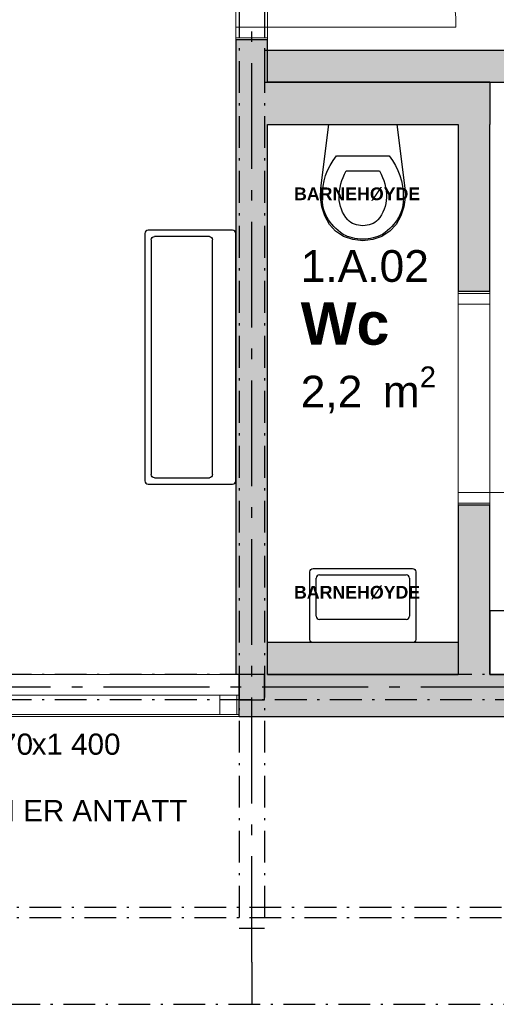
# Model space of a CAD drawing. Header units: millimetres. Extents: x 269 to 62306, y -15633 to 20300.
# Tile 18 of 90: x 5504 to 7756, y 0 to 4655. Entities that reach past the tile are written whole.
import ezdxf
from ezdxf.enums import TextEntityAlignment as Align

# ---------------------------------------------------------------- set-up
doc = ezdxf.new("R2010")
doc.units = ezdxf.units.MM
doc.header["$LTSCALE"] = 0.5
doc.header["$MEASUREMENT"] = 0
for name, pattern in [('Akselinje', [1500, 1000, -200, 100, -200]), ('Over snittplan', [520, 300, -100, 20, -100]), ('PLINE', [0]), ('Stipling', [400, 200, -200])]:
    doc.linetypes.add(name, pattern=pattern)
for name, color, linetype in [('222- Søyler', 7, 'Continuous'), ('222- Søyler  (Skravur)', 7, 'Continuous'), ('223- Bjelker', 7, 'Continuous'), ('232- Ikke-bærende yttervegger', 7, 'Continuous'), ('232- Ikke-bærende yttervegger (Skravur)', 7, 'Continuous'), ('242- Ikke-bærende innervegger (Skravur)(Nye konstruksjoner)', 7, 'Continuous'), ('242- Ikke-bærende innervegger(Nye konstruksjoner)', 7, 'Continuous'), ('244- Vinduer_ dører_ foldevegger(Nye konstruksjoner)', 7, 'Continuous'), ('265- Gesimser_ takrenner og nedløp', 7, 'Continuous'), ('315---A Utstyr for sanitærinstallasjoner(Nye konstruksjoner)', 7, 'Continuous'), ('68-- Inventar (løst)(Nye konstruksjoner)', 7, 'Continuous'), ('82-- Modullinjer', 7, 'Continuous'), ('852- Teknisk_symbolsk informasjon_ bygning(Nye konstruksjoner)', 7, 'Continuous'), ('862- M___Nettoareal(Nye konstruksjoner)', 7, 'Continuous'), ('862- M___Nettoareal(Tekst)(Nye konstruksjoner)', 7, 'Continuous'), ('Sanitærlabel', 7, 'Continuous')]:
    doc.layers.add(name, color=color, linetype=linetype)
doc.layers.add('234- Vinduer_ dører_ porter(Nye konstruksjoner)', color=7, linetype='Continuous', lineweight=0)
doc.styles.add('GENERATED_STYLE_1', font='Arial.ttf')
doc.styles.add('GENERATED_STYLE_2', font='Arial Bold.ttf')

# ---------------------------------------------------------------- blocks, each defined once
blk = doc.blocks.new('Wc_1.A.02_21', base_point=(7129, 3207.2))
at = {"layer": '862- M___Nettoareal(Tekst)(Nye konstruksjoner)', "insert": (6831.6, 3015.8), "char_height": 150, "attachment_point": 1, "style": 'GENERATED_STYLE_1'}
blk.add_mtext('\\A1;{\\pql;\\pt0,100;\\fArial|b0|i0|c0|p0;\\W1.000000;2,2\\fArial|b0|i0|c0|p0;\\W1.000000;\\A1{\\H.66x;\\S^  ;}\\fArial|b0|i0|c0|p0;\\W1.000000; m\\fArial|b0|i0|c0|p0;\\W1.000000;\\A1{\\H.66x;\\S2^  ;}}', dxfattribs=at)
at = {"layer": '862- M___Nettoareal(Tekst)(Nye konstruksjoner)'}
for tag, height, style, p in [('ROOM_NUMBER', 150, 'GENERATED_STYLE_1', (6831.6, 3565.8)), ('ROOM_NAME', 200, 'GENERATED_STYLE_2', (6831.6, 3318.6))]:
    blk.add_attdef(tag, text='', height=height, dxfattribs=dict(at, style=style)).set_placement(p, align=Align.TOP_LEFT)
blk = doc.blocks.new('Vindu to-fags')
at = {"layer": '234- Vinduer_ dører_ porter(Nye konstruksjoner)', "linetype": 'PLINE'}
for p, q in [((-995, 98), (995, 98)), ((-995, 0), (-985, 0)), ((-985, 0), (-929, 0)), ((-985, -92), (-985, 0)), ((-929, 0), (-929, -92)), ((-929, 0), (-285, 0)), ((-285, -92), (-285, 0)), ((-285, 0), (-257, 0)), ((-257, 0), (-204, 0)), ((-204, 0), (-204, -92)), ((-204, 0), (904, 0)), ((904, -92), (904, 0)), ((904, 0), (985, 0)), ((985, 0), (995, 0)), ((985, -92), (985, 0)), ((-985, -92), (-995, -92)), ((-929, -92), (-985, -92)), ((-285, -92), (-929, -92)), ((-257, -92), (-285, -92)), ((-204, -92), (-257, -92)), ((904, -92), (-204, -92)), ((985, -92), (904, -92)), ((995, -92), (985, -92)), ((-995, -102), (995, -102))]:
    blk.add_line(p, q, dxfattribs=at)
at = {"layer": '244- Vinduer_ dører_ foldevegger(Nye konstruksjoner)', "linetype": 'PLINE'}
for p, q in [((-995, 0), (-995, 98)), ((995, 0), (995, 98)), ((-995, -92), (-995, 0)), ((-995, -92), (-995, 0)), ((995, -92), (995, 0)), ((995, -92), (995, 0)), ((-995, -102), (-995, -92)), ((995, -102), (995, -92))]:
    blk.add_line(p, q, dxfattribs=at)
blk = doc.blocks.new('Vindustempel_9')
at = {"layer": '852- Teknisk_symbolsk informasjon_ bygning(Nye konstruksjoner)', "char_height": 100, "attachment_point": 1, "style": 'GENERATED_STYLE_1'}
for s, insert in [('\\A1;{\\pql;\\pt0,100;\\fArial|b0|i0|c0|p0;\\W1.000000;1\xa0970\\fArial|b0|i0|c0|p0;\\W1.000000;\\A1{\\H.66x;\\S^  ;}\\fArial|b0|i0|c0|p0;\\W1.000000;\\fArial|b0|i0|c0|p0;\\W1.000000;\\A1{\\H.66x;\\S^  ;}}', (-327.7, -280)), ('\\A1;{\\pql;\\pt0,100;\\fArial|b0|i0|c0|p0;\\W1.000000;x1\xa0400\\fArial|b0|i0|c0|p0;\\W1.000000;\\A1{\\H.66x;\\S^  ;}\\fArial|b0|i0|c0|p0;\\W1.000000;\\fArial|b0|i0|c0|p0;\\W1.000000;\\A1{\\H.66x;\\S^  ;}}', (15.5, -280)), ('\\A1;{\\pql;\\pt0,100;\\fArial|b0|i0|c0|p0;\\W1.000000;680\\fArial|b0|i0|c0|p0;\\W1.000000;\\A1{\\H.66x;\\S^  ;}\\fArial|b0|i0|c0|p0;\\W1.000000;\\fArial|b0|i0|c0|p0;\\W1.000000;\\A1{\\H.66x;\\S^  ;}}', (-327.7, -437.1))]:
    blk.add_mtext(s, dxfattribs=dict(at, insert=insert))
at = {"layer": '852- Teknisk_symbolsk informasjon_ bygning(Nye konstruksjoner)', "style": 'GENERATED_STYLE_1'}
for tag, p in [('strUnitPrefix', (-701.1, -280)), ('strSillPrefix', (-701.1, -437.1)), ('strLocationPrefix', (-701.1, -594.3)), ('strLocationValue', (-327.7, -594.3))]:
    blk.add_attdef(tag, text='', height=100, dxfattribs=at).set_placement(p, align=Align.TOP_LEFT)
blk = doc.blocks.new('Dør_9')
at = {"layer": '234- Vinduer_ dører_ porter(Nye konstruksjoner)', "linetype": 'PLINE'}
for p, q in [((445, 0), (445, 890)), ((-505, 0), (505, 0)), ((-495, 0), (-505, 0)), ((-505, 0), (-505, -150)), ((-445, 0), (-495, 0)), ((-495, 0), (-495, -150)), ((-445, 0), (445, 0)), ((-445, -150), (-445, 0)), ((495, 0), (445, 0)), ((445, 0), (445, -150)), ((495, 0), (505, 0)), ((495, -150), (495, 0)), ((505, 0), (505, -150)), ((-505, -150), (505, -150)), ((-495, -150), (-505, -150)), ((-495, -150), (-445, -150)), ((445, -150), (-445, -150)), ((445, -150), (495, -150)), ((495, -150), (505, -150))]:
    blk.add_line(p, q, dxfattribs=at)
at = {"layer": '244- Vinduer_ dører_ foldevegger(Nye konstruksjoner)', "linetype": 'PLINE'}
for p, q in [((-505, 0), (-505, -150)), ((-505, 0), (-505, -150)), ((505, 0), (505, -150)), ((505, 0), (505, -150))]:
    blk.add_line(p, q, dxfattribs=at)
at = {"layer": '244- Vinduer_ dører_ foldevegger(Nye konstruksjoner)', "linetype": 'Stipling'}
blk.add_arc((445, 0), 890, 90, 180, dxfattribs=at)
blk = doc.blocks.new('Dør_5')
at = {"layer": '234- Vinduer_ dører_ porter(Nye konstruksjoner)', "linetype": 'PLINE'}
for p, q in [((445, 0), (445, 890)), ((-505, 0), (505, 0)), ((-495, 0), (-505, 0)), ((-505, 0), (-505, -150)), ((-445, 0), (-495, 0)), ((-495, 0), (-495, -150)), ((-445, 0), (445, 0)), ((-445, -150), (-445, 0)), ((495, 0), (445, 0)), ((445, 0), (445, -150)), ((495, 0), (505, 0)), ((495, -150), (495, 0)), ((505, 0), (505, -150)), ((-505, -150), (505, -150)), ((-495, -150), (-505, -150)), ((-495, -150), (-445, -150)), ((445, -150), (-445, -150)), ((445, -150), (495, -150)), ((495, -150), (505, -150))]:
    blk.add_line(p, q, dxfattribs=at)
blk.add_arc((445, 0), 890, 90, 180, dxfattribs=at)
at = {"layer": '244- Vinduer_ dører_ foldevegger(Nye konstruksjoner)', "linetype": 'PLINE'}
for p, q in [((-505, 0), (-505, -150)), ((-505, 0), (-505, -150)), ((505, 0), (505, -150)), ((505, 0), (505, -150))]:
    blk.add_line(p, q, dxfattribs=at)
blk = doc.blocks.new('Standard grid marker')
at = {"layer": '82-- Modullinjer', "linetype": 'Akselinje'}
for q in [(0, 0), (18800, 0)]:
    blk.add_line((200, 0), q, dxfattribs=at)
at = {"layer": '82-- Modullinjer', "style": 'GENERATED_STYLE_2'}
blk.add_attdef('AC_MarkerText_1', text='', height=250, rotation=270, dxfattribs=at).set_placement((19482.1, -57.1), align=Align.TOP_CENTER)
blk = doc.blocks.new('Standard grid marker_4')
at = {"layer": '82-- Modullinjer', "linetype": 'Akselinje'}
blk.add_line((200, 0), (53500, 0), dxfattribs=at)
at = {"layer": '82-- Modullinjer', "style": 'GENERATED_STYLE_2'}
blk.add_attdef('AC_MarkerText_1', text='', height=250, rotation=180, dxfattribs=at).set_placement((54000, -239.3), align=Align.TOP_CENTER)
blk = doc.blocks.new('WC')
at = {"layer": '315---A Utstyr for sanitærinstallasjoner(Nye konstruksjoner)', "linetype": 'PLINE'}
for p, q in [((0, -148.7), (-124.5, -148.7)), ((124.5, -148.7), (0, -148.7)), ((0, -219.6), (-78.6, -219.6)), ((78.6, -219.6), (0, -219.6))]:
    blk.add_line(p, q, dxfattribs=at)
at = {"layer": '315---A Utstyr for sanitærinstallasjoner(Nye konstruksjoner)', "linetype": 'PLINE', "flags": 128}
blk.add_lwpolyline([(-193.6, -389.7), (-179.4, -432.4), (-157.7, -472.8), (-128.5, -504.7), (-90.7, -529.2), (-46.9, -544.7), (0, -550), (46.9, -544.7), (90.7, -529.2), (128.5, -504.7), (157.7, -472.8), (179.4, -432.4), (193.6, -389.7), (199.9, -345.5), (198.1, -301.1), (161.1, 0), (-161.1, 0), (-198.1, -301.1), (-199.9, -345.5)], close=True, dxfattribs=at)
at = {"layer": '315---A Utstyr for sanitærinstallasjoner(Nye konstruksjoner)', "linetype": 'PLINE'}
for centre, major_axis, start_param, end_param in [((295, -333.4), (486, 0), 2.612188, 3.165208), ((-295, -333.4), (486, 0), 6.259567, 6.812588), ((302.2, -341.7), (414, 0), 2.738768, 3.154495), ((-302.2, -341.7), (414, 0), 6.27028, 6.686008), ((102.2, -354.3), (293.6, 0), 3.085861, 3.98645), ((154.2, -345.1), (265.9, 0), 3.144841, 3.702507), ((-154.2, -345.1), (265.9, 0), 5.722267, 6.279932), ((-102.2, -354.3), (293.6, 0), 5.438324, 6.338913), ((0.9, -411.5), (89.4, 0), 3.778693, 4.701998), ((-0.9, -411.5), (89.4, 0), 4.72278, 5.646085), ((0.9, -423.5), (158.3, 0), 4.079884, 4.706528), ((-0.9, -423.5), (158.3, 0), 4.71825, 5.344894)]:
    blk.add_ellipse(centre, major_axis=major_axis, ratio=0.752422, start_param=start_param, end_param=end_param, dxfattribs=at)
blk = doc.blocks.new('Servant')
at = {"layer": '315---A Utstyr for sanitærinstallasjoner(Nye konstruksjoner)', "linetype": 'PLINE'}
for p, q in [((-220, -305), (-220, -125)), ((-205, -110), (205, -110)), ((220, -125), (220, -305)), ((205, -320), (-205, -320))]:
    blk.add_line(p, q, dxfattribs=at)
at = {"layer": '315---A Utstyr for sanitærinstallasjoner(Nye konstruksjoner)', "linetype": 'PLINE', "flags": 128}
blk.add_lwpolyline([(-235, 0), (235, 0, -0.414214), (250, -15), (250, -335, -0.414214), (235, -350), (-235, -350, -0.414214), (-250, -335), (-250, -15, -0.414214)], format="xyb", close=True, dxfattribs=at)
at = {"layer": '315---A Utstyr for sanitærinstallasjoner(Nye konstruksjoner)', "linetype": 'PLINE'}
for centre, start, end in [((-205, -125), 90, 180), ((205, -125), 0, 90), ((-205, -305), 180, 270), ((205, -305), 270, 0)]:
    blk.add_arc(centre, 15, start, end, dxfattribs=at)
blk = doc.blocks.new('Servant_3')
at = {"layer": '315---A Utstyr for sanitærinstallasjoner(Nye konstruksjoner)', "linetype": 'PLINE'}
for p, q in [((-570, -385), (-570, -125)), ((-555, -110), (555, -110)), ((570, -125), (570, -385)), ((555, -400), (-555, -400))]:
    blk.add_line(p, q, dxfattribs=at)
at = {"layer": '315---A Utstyr for sanitærinstallasjoner(Nye konstruksjoner)', "linetype": 'PLINE', "flags": 128}
blk.add_lwpolyline([(-585, 0), (585, 0, -0.414214), (600, -15), (600, -415, -0.414214), (585, -430), (-585, -430, -0.414214), (-600, -415), (-600, -15, -0.414214)], format="xyb", close=True, dxfattribs=at)
at = {"layer": '315---A Utstyr for sanitærinstallasjoner(Nye konstruksjoner)', "linetype": 'PLINE'}
for centre, start, end in [((-555, -125), 90, 180), ((555, -125), 0, 90), ((-555, -385), 180, 270), ((555, -385), 270, 0)]:
    blk.add_arc(centre, 15, start, end, dxfattribs=at)
blk = doc.blocks.new('Label_35', base_point=(7125, 3885))
at = {"layer": 'Sanitærlabel', "insert": (7125, 3862), "char_height": 60, "attachment_point": 2, "style": 'GENERATED_STYLE_2'}
blk.add_mtext('\\A1;{\\pqc;\\pt0,241000;\\fArial|b1|i0|c0|p0;\\W1.000000;BARNEHØYDE \\fArial|b1|i0|c0|p0;\\W1.000000;\\A1{\\H.66x;\\S^  ;}\\fArial|b1|i0|c0|p0;\\W1.000000;\\fArial|b1|i0|c0|p0;\\W1.000000;\\A1{\\H.66x;\\S^  ;}\\fArial|b1|i0|c0|p0;\\W1.000000;\\fArial|b1|i0|c0|p0;\\W1.000000;\\fArial|b1|i0|c0|p0;\\W1.000000;\\fArial|b1|i0|c0|p0;\\W1.000000;\\fArial|b1|i0|c0|p0;\\W1.000000;\\fArial|b1|i0|c0|p0;\\W1.000000;\\fArial|b1|i0|c0|p0;\\W1.000000;\\fArial|b1|i0|c0|p0;\\W1.000000;\\fArial|b1|i0|c0|p0;\\W1.000000;\\fArial|b1|i0|c0|p0;\\W1.000000;\\fArial|b1|i0|c0|p0;\\W1.000000;\\fArial|b1|i0|c0|p0;\\W1.000000;\\fArial|b1|i0|c0|p0;\\W1.000000;\\fArial|b1|i0|c0|p0;\\W1.000000;\\fArial|b1|i0|c0|p0;\\W1.000000;\\fArial|b1|i0|c0|p0;\\W1.000000;\\fArial|b1|i0|c0|p0;\\W1.000000;\\fArial|b1|i0|c0|p0;\\W1.000000;\\fArial|b1|i0|c0|p0;\\W1.000000;\\fArial|b1|i0|c0|p0;\\W1.000000;\\fArial|b1|i0|c0|p0;\\W1.000000;\\fArial|b1|i0|c0|p0;\\W1.000000;\\fArial|b1|i0|c0|p0;\\W1.000000;\\fArial|b1|i0|c0|p0;\\W1.000000;\\fArial|b1|i0|c0|p0;\\W1.000000;\\fArial|b1|i0|c0|p0;\\W1.000000;\\fArial|b1|i0|c0|p0;\\W1.000000;\\fArial|b1|i0|c0|p0;\\W1.000000;\\fArial|b1|i0|c0|p0;\\W1.000000;\\fArial|b1|i0|c0|p0;\\W1.000000;\\fArial|b1|i0|c0|p0;\\W1.000000;\\fArial|b1|i0|c0|p0;\\W1.000000;\\fArial|b1|i0|c0|p0;\\W1.000000;\\fArial|b1|i0|c0|p0;\\W1.000000;\\fArial|b1|i0|c0|p0;\\W1.000000;\\fArial|b1|i0|c0|p0;\\W1.000000;\\fArial|b1|i0|c0|p0;\\W1.000000;\\fArial|b1|i0|c0|p0;\\W1.000000;\\fArial|b1|i0|c0|p0;\\W1.000000;\\fArial|b1|i0|c0|p0;\\W1.000000;\\fArial|b1|i0|c0|p0;\\W1.000000;\\fArial|b1|i0|c0|p0;\\W1.000000;\\fArial|b1|i0|c0|p0;\\W1.000000;\\fArial|b1|i0|c0|p0;\\W1.000000;}', dxfattribs=at)
blk = doc.blocks.new('Label_36', base_point=(7125, 1885))
at = {"layer": 'Sanitærlabel', "insert": (7125, 1978.286), "char_height": 60, "attachment_point": 2, "style": 'GENERATED_STYLE_2'}
blk.add_mtext('\\A1;{\\pqc;\\pt0,241000;\\fArial|b1|i0|c0|p0;\\W1.000000;BARNEHØYDE \\fArial|b1|i0|c0|p0;\\W1.000000;\\A1{\\H.66x;\\S^  ;}\\fArial|b1|i0|c0|p0;\\W1.000000;\\fArial|b1|i0|c0|p0;\\W1.000000;\\A1{\\H.66x;\\S^  ;}\\fArial|b1|i0|c0|p0;\\W1.000000;\\fArial|b1|i0|c0|p0;\\W1.000000;\\fArial|b1|i0|c0|p0;\\W1.000000;\\fArial|b1|i0|c0|p0;\\W1.000000;\\fArial|b1|i0|c0|p0;\\W1.000000;\\fArial|b1|i0|c0|p0;\\W1.000000;\\fArial|b1|i0|c0|p0;\\W1.000000;\\fArial|b1|i0|c0|p0;\\W1.000000;\\fArial|b1|i0|c0|p0;\\W1.000000;\\fArial|b1|i0|c0|p0;\\W1.000000;\\fArial|b1|i0|c0|p0;\\W1.000000;\\fArial|b1|i0|c0|p0;\\W1.000000;\\fArial|b1|i0|c0|p0;\\W1.000000;\\fArial|b1|i0|c0|p0;\\W1.000000;\\fArial|b1|i0|c0|p0;\\W1.000000;\\fArial|b1|i0|c0|p0;\\W1.000000;\\fArial|b1|i0|c0|p0;\\W1.000000;\\fArial|b1|i0|c0|p0;\\W1.000000;\\fArial|b1|i0|c0|p0;\\W1.000000;\\fArial|b1|i0|c0|p0;\\W1.000000;\\fArial|b1|i0|c0|p0;\\W1.000000;\\fArial|b1|i0|c0|p0;\\W1.000000;\\fArial|b1|i0|c0|p0;\\W1.000000;\\fArial|b1|i0|c0|p0;\\W1.000000;\\fArial|b1|i0|c0|p0;\\W1.000000;\\fArial|b1|i0|c0|p0;\\W1.000000;\\fArial|b1|i0|c0|p0;\\W1.000000;\\fArial|b1|i0|c0|p0;\\W1.000000;\\fArial|b1|i0|c0|p0;\\W1.000000;\\fArial|b1|i0|c0|p0;\\W1.000000;\\fArial|b1|i0|c0|p0;\\W1.000000;\\fArial|b1|i0|c0|p0;\\W1.000000;\\fArial|b1|i0|c0|p0;\\W1.000000;\\fArial|b1|i0|c0|p0;\\W1.000000;\\fArial|b1|i0|c0|p0;\\W1.000000;\\fArial|b1|i0|c0|p0;\\W1.000000;\\fArial|b1|i0|c0|p0;\\W1.000000;\\fArial|b1|i0|c0|p0;\\W1.000000;\\fArial|b1|i0|c0|p0;\\W1.000000;\\fArial|b1|i0|c0|p0;\\W1.000000;\\fArial|b1|i0|c0|p0;\\W1.000000;\\fArial|b1|i0|c0|p0;\\W1.000000;\\fArial|b1|i0|c0|p0;\\W1.000000;\\fArial|b1|i0|c0|p0;\\W1.000000;}', dxfattribs=at)

msp = doc.modelspace()

# ---------------------------------------------------------------- hatches: boundary and pattern name
at = {"layer": '222- Søyler  (Skravur)', "linetype": 'Continuous'}
msp.add_hatch(color=256, dxfattribs=at).paths.add_polyline_path([(6540, 1440), (6660, 1440), (6660, 1560), (6540, 1560)])
at = {"layer": '232- Ikke-bærende yttervegger (Skravur)', "linetype": 'Continuous'}
msp.add_hatch(color=256, dxfattribs=at).paths.add_polyline_path([(6540, 1360), (9330, 1360), (9330, 1560), (6540, 1560)])
at = {"layer": '242- Ikke-bærende innervegger (Skravur)(Nye konstruksjoner)', "linetype": 'Continuous'}
for points in [[(6525, 1560), (6675, 1560), (6675, 4560), (6525, 4560)], [(6660, 4360), (9330, 4360), (9330, 4510), (6660, 4510)], [(7575, 4360), (6675, 4360), (6675, 4160), (7575, 4160)], [(7575, 4160), (7725, 4160), (7725, 4360)], [(7575, 4360), (7575, 4160), (7725, 4360)], [(7575, 4160), (7575, 3370), (7725, 3370), (7725, 4160)], [(7575, 1560), (7725, 1560), (7725, 2360), (7575, 2360)], [(6675, 1560), (7575, 1560), (7575, 1710), (6675, 1710)]]:
    msp.add_hatch(color=256, dxfattribs=at).paths.add_polyline_path(points)

# ---------------------------------------------------------------- linework, layer by layer
at = {"layer": '222- Søyler', "linetype": 'PLINE', "flags": 128}
msp.add_lwpolyline([(6540, 1440), (6660, 1440), (6660, 1560), (6540, 1560)], close=True, dxfattribs=at)
at = {"layer": '223- Bjelker', "linetype": 'Over snittplan'}
for p, q in [((6540, 14600), (6540, 360)), ((6660, 14600), (6660, 360)), ((27660, 1560), (2340, 1560)), ((27660, 1440), (2340, 1440)), ((2170, 460), (15050, 460)), ((2170, 410), (15050, 410)), ((6540, 360), (6660, 360))]:
    msp.add_line(p, q, dxfattribs=at)
at = {"layer": '232- Ikke-bærende yttervegger', "linetype": 'PLINE'}
for p, q in [((6540, 1462), (6540, 1560)), ((6540, 1370), (6540, 1462)), ((6540, 1360), (6540, 1370))]:
    msp.add_line(p, q, dxfattribs=at)
at = {"layer": '232- Ikke-bærende yttervegger', "linetype": 'PLINE', "flags": 128}
for points in [[(7575, 1560), (6675, 1560)], [(9330, 1560), (7725, 1560)], [(6540, 1360), (9330, 1360)]]:
    msp.add_lwpolyline(points, dxfattribs=at)
at = {"layer": '242- Ikke-bærende innervegger(Nye konstruksjoner)', "linetype": 'PLINE'}
for p, q in [((6675, 4560), (6525, 4560)), ((7725, 3370), (7575, 3370)), ((7725, 2360), (7575, 2360))]:
    msp.add_line(p, q, dxfattribs=at)
at = {"layer": '242- Ikke-bærende innervegger(Nye konstruksjoner)', "linetype": 'PLINE', "flags": 128}
for points in [[(6525, 4560), (6525, 1560)], [(6675, 4360), (6675, 4560)], [(9330, 4510), (6660, 4510)], [(6660, 4510), (6660, 4360)], [(6660, 4360), (9330, 4360)], [(7725, 4360), (6675, 4360)], [(7725, 4360), (7725, 4160)], [(6675, 4160), (7575, 4160)], [(6675, 1560), (6675, 4160)], [(7575, 4160), (7575, 3370)], [(7725, 3370), (7725, 4160)], [(7575, 2360), (7575, 1560)], [(7725, 1560), (7725, 2360)], [(7575, 1710), (6675, 1710)], [(6675, 1560), (7575, 1560)]]:
    msp.add_lwpolyline(points, dxfattribs=at)
at = {"layer": '265- Gesimser_ takrenner og nedløp', "linetype": 'Over snittplan'}
msp.add_line((1810, 0), (15050, 0), dxfattribs=at)
at = {"layer": '68-- Inventar (løst)(Nye konstruksjoner)', "linetype": 'PLINE', "flags": 128}
msp.add_lwpolyline([(8025, 1560), (8025, 1860), (7725, 1860), (7725, 1560)], close=True, dxfattribs=at)

# ---------------------------------------------------------------- block references
at = {"layer": '244- Vinduer_ dører_ foldevegger(Nye konstruksjoner)', "linetype": 'PLINE', "zscale": 1000, "rotation": 270}
for name, p in [('Dør_5', (6675, 5065)), ('Dør_9', (7725, 2865))]:
    msp.add_blockref(name, p, dxfattribs=at)
at = {"layer": '244- Vinduer_ dører_ foldevegger(Nye konstruksjoner)', "linetype": 'PLINE', "zscale": 1000}
msp.add_blockref('Vindu to-fags', (5545, 1462), dxfattribs=at)
at = {"layer": '315---A Utstyr for sanitærinstallasjoner(Nye konstruksjoner)', "linetype": 'PLINE', "xscale": -1, "zscale": 1000}
msp.add_blockref('WC', (7125, 4160), dxfattribs=at)
at = {"layer": '315---A Utstyr for sanitærinstallasjoner(Nye konstruksjoner)', "linetype": 'PLINE', "xscale": -1, "zscale": 1000, "rotation": 270}
msp.add_blockref('Servant_3', (6525, 3060), dxfattribs=at)
at = {"layer": '315---A Utstyr for sanitærinstallasjoner(Nye konstruksjoner)', "linetype": 'PLINE', "zscale": 1000, "rotation": 180}
msp.add_blockref('Servant', (7125, 1710), dxfattribs=at)
at = {"layer": '82-- Modullinjer', "linetype": 'PLINE', "zscale": 1000}
for name, p, rotation in [('Standard grid marker', (6600, 0), 90), ('Standard grid marker_4', (54600, 1500), 180)]:
    msp.add_blockref(name, p, dxfattribs=dict(at, rotation=rotation))
at = {"layer": '852- Teknisk_symbolsk informasjon_ bygning(Nye konstruksjoner)'}
ref = msp.add_blockref('Vindustempel_9', (5545, 1560), dxfattribs=at)
ref.add_attrib('strLocationValue', 'BxH ER ANTATT', dxfattribs={"color": 7, "height": 100, "style": 'GENERATED_STYLE_1'}).set_placement((5217.3, 965.7), align=Align.TOP_LEFT)
ref.add_attrib('strLocationPrefix', 'NB:', dxfattribs={"color": 7, "height": 100, "style": 'GENERATED_STYLE_1'}).set_placement((4843.9, 965.7), align=Align.TOP_LEFT)
ref.add_attrib('strUnitPrefix', 'BxH:', dxfattribs={"color": 7, "height": 100, "style": 'GENERATED_STYLE_1'}).set_placement((4843.9, 1280), align=Align.TOP_LEFT)
ref.add_attrib('strSillPrefix', 'Bh.:', dxfattribs={"color": 7, "height": 100, "style": 'GENERATED_STYLE_1'}).set_placement((4843.9, 1122.9), align=Align.TOP_LEFT)
at = {"layer": '862- M___Nettoareal(Nye konstruksjoner)', "linetype": 'Continuous'}
ref = msp.add_blockref('Wc_1.A.02_21', (7129, 3207.2), dxfattribs=at)
ref.add_attrib('ROOM_NAME', 'Wc', dxfattribs={"layer": '862- M___Nettoareal(Tekst)(Nye konstruksjoner)', "color": 7, "height": 200, "style": 'GENERATED_STYLE_2'}).set_placement((6831.6, 3318.6), align=Align.TOP_LEFT)
ref.add_attrib('ROOM_NUMBER', '1.A.02', dxfattribs={"layer": '862- M___Nettoareal(Tekst)(Nye konstruksjoner)', "color": 7, "height": 150, "style": 'GENERATED_STYLE_1'}).set_placement((6831.6, 3565.8), align=Align.TOP_LEFT)
at = {"layer": 'Sanitærlabel', "linetype": 'PLINE'}
for name, p in [('Label_35', (7125, 3885)), ('Label_36', (7125, 1885))]:
    msp.add_blockref(name, p, dxfattribs=at)

doc.saveas('drawing.dxf')
